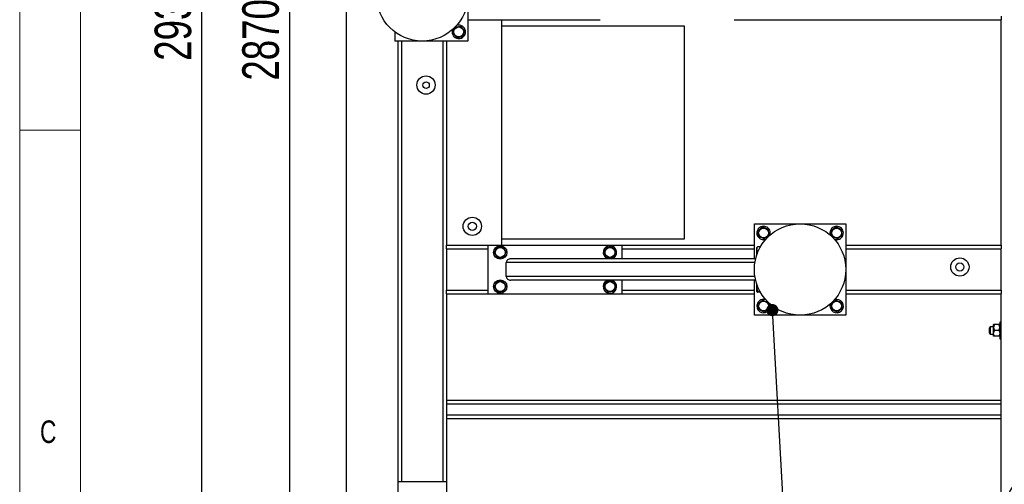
# Model space of a CAD drawing. Header units: millimetres. Extents: x 5 to 589, y 5 to 415.
# Tile 18 of 106: x 5 to 86, y 281 to 319. Entities that reach past the tile are written whole.
import ezdxf

# ---------------------------------------------------------------- set-up
doc = ezdxf.new("R2010")
doc.units = ezdxf.units.MM
doc.layers.add('COTES', color=1, linetype='Continuous')
doc.layers.add('NOTES', color=6, linetype='Continuous')
doc.layers.add('TRAIT-FORT', color=4, linetype='Continuous', lineweight=25)
doc.styles.add('SLDTEXTSTYLE0', font='TXT', dxfattribs={"width": 0.75})
doc.dimstyles.new('SLDDIMSTYLE0', dxfattribs={"dimtxt": 3, "dimasz": 2, "dimexe": 0, "dimexo": 0.0625, "dimgap": 0.75, "dimtad": 1, "dimlfac": 20, "dimrnd": 1e-09, "dimzin": 12, "dimdsep": 46, "dimtxsty": 'SLDTEXTSTYLE0', "dimsah": 1, "dimcen": 0.09, "dimadec": 0, "dimazin": 3, "dimtfac": 1, "dimtofl": 0, "dimtmove": 0, "dimatfit": 3, "dimfxl": 1, "dimfrac": 2, "dimtolj": 1, "dimtzin": 12, "dimarcsym": 0})
doc.dimstyles.new('SLDDIMSTYLE3', dxfattribs={"dimtxt": 0.18, "dimasz": 1, "dimexe": 0, "dimexo": 0.0625, "dimgap": 0, "dimtad": 0, "dimtih": 1, "dimtoh": 1, "dimdec": 0, "dimrnd": 1e-09, "dimzin": 0, "dimdsep": 46, "dimtxsty": 'Standard', "dimblk1": 'DOT', "dimblk2": 'DOT', "dimsah": 1, "dimcen": 0.09, "dimadec": 0, "dimazin": 0, "dimtfac": 1, "dimtdec": 0, "dimtofl": 0, "dimtmove": 0, "dimatfit": 3, "dimldrblk": 'DOT', "dimfxl": 1, "dimfrac": 2, "dimtolj": 1, "dimtzin": 0, "dimarcsym": 0})

# ---------------------------------------------------------------- blocks, each defined once
blk = doc.blocks.new('_D_8')
at = {"layer": 'COTES', "color": 1, "transparency": 16777216}
for p, q in [((35.02, 397.052), (26.127, 397.052)), ((27.127, 397.052), (27.127, 253.552)), ((51.62, 253.552), (26.127, 253.552))]:
    blk.add_line(p, q, dxfattribs=at)
for points in [[(27.127, 397.052), (26.627, 395.052), (27.627, 395.052)], [(27.127, 253.552), (27.627, 255.552), (26.627, 255.552)]]:
    blk.add_solid(points, dxfattribs=at)
at = {"layer": 'COTES', "color": 1, "transparency": 16777216, "char_height": 3, "attachment_point": 1, "rotation": 90, "style": 'SLDTEXTSTYLE0'}
for s, insert in [('Cadre', (23.259, 324.042)), ('2870', (23.259, 314.05))]:
    blk.add_mtext(s, dxfattribs=dict(at, insert=insert))
blk = doc.blocks.new('_D_9')
at = {"layer": 'COTES', "color": 1, "transparency": 16777216}
for p, q in [((30.77, 398.552), (18.935, 398.552)), ((19.935, 252.052), (19.935, 398.552)), ((30.77, 252.052), (18.935, 252.052))]:
    blk.add_line(p, q, dxfattribs=at)
for points in [[(19.935, 398.552), (19.435, 396.552), (20.435, 396.552)], [(19.935, 252.052), (20.435, 254.052), (19.435, 254.052)]]:
    blk.add_solid(points, dxfattribs=at)
at = {"layer": 'COTES', "color": 1, "transparency": 16777216, "char_height": 3, "attachment_point": 1, "rotation": 90, "style": 'SLDTEXTSTYLE0'}
for s, insert in [('Toles', (16.068, 325.667)), ('2930', (16.068, 315.675))]:
    blk.add_mtext(s, dxfattribs=dict(at, insert=insert))
blk = doc.blocks.new('_DOT')
at = {"color": 0, "linetype": 'ByBlock', "lineweight": -2}
blk.add_line((-0.5, 0), (-1, 0), dxfattribs=at)
at = {"color": 0, "linetype": 'ByBlock', "const_width": 0.5}
blk.add_lwpolyline([(-0.25, 0, 1), (0.25, 0, 1)], format="xyb", close=True, dxfattribs=at)

msp = doc.modelspace()

# ---------------------------------------------------------------- linework, layer by layer
at = {"color": 7, "linetype": 'Continuous', "lineweight": 18}
for p, q in [((5, 415), (5, 5)), ((10, 410), (10, 10)), ((5, 310), (10, 310))]:
    msp.add_line(p, q, dxfattribs=at)
at = {"layer": 'TRAIT-FORT', "color": 4, "linetype": 'Continuous', "lineweight": 25}
for p, q in [((31.77027, 398.55196), (31.77027, 252.05196)), ((41.77027, 320.17696), (41.77027, 317.30196)), ((41.77027, 319.05196), (52.62027, 319.05196)), ((44.52027, 319.05196), (44.52027, 300.55196)), ((63.62027, 319.05196), (85.52027, 319.05196)), ((85.52027, 319.35196), (85.52027, 319.05196)), ((85.52027, 300.55196), (85.52027, 319.05196)), ((44.52027, 318.55196), (59.52027, 318.55196)), ((59.52027, 318.55196), (59.52027, 301.05196)), ((35.77027, 318.05196), (35.77027, 317.30196)), ((41.77027, 317.30196), (35.77027, 317.30196)), ((36.02027, 317.30196), (36.02027, 281.15196)), ((36.32027, 317.30196), (36.32027, 281.15196)), ((39.72027, 317.30196), (39.72027, 281.15196)), ((40.02027, 317.30196), (40.02027, 300.55196)), ((65.27027, 299.42696), (65.27027, 302.30196)), ((65.27027, 302.30196), (72.77027, 302.30196)), ((72.77027, 302.30196), (72.77027, 294.80196)), ((40.02027, 300.25196), (40.02027, 300.55196)), ((40.02027, 300.55196), (43.42027, 300.55196)), ((43.42027, 296.55196), (43.42027, 300.55196)), ((43.42027, 300.55196), (54.42027, 300.55196)), ((59.52027, 301.05196), (44.52027, 301.05196)), ((54.42027, 299.42696), (54.42027, 300.55196)), ((54.42027, 300.55196), (65.27027, 300.55196)), ((72.77027, 300.55196), (85.52027, 300.55196)), ((85.52027, 300.55196), (85.52027, 300.25196)), ((40.02027, 300.25196), (40.02027, 296.85196)), ((40.02027, 300.25196), (43.42027, 300.25196)), ((54.42027, 300.25196), (65.27027, 300.25196)), ((65.48443, 300.38024), (65.47027, 300.35571)), ((65.47027, 299.76026), (65.47027, 300.35571)), ((65.75953, 300.40401), (65.52049, 300.40401)), ((65.56641, 300.01256), (65.52049, 300.01256)), ((72.77027, 300.25196), (85.52027, 300.25196)), ((85.52027, 296.85196), (85.52027, 300.25196)), ((44.92027, 297.97696), (44.92027, 299.12696)), ((65.31461, 299.12696), (44.92027, 299.12696)), ((65.37378, 299.42696), (45.27586, 299.42696)), ((53.20959, 299.44391), (53.25633, 299.42696)), ((65.31461, 297.97696), (44.92027, 297.97696)), ((65.37378, 297.67696), (45.27586, 297.67696)), ((54.42027, 296.55196), (54.42027, 297.67696)), ((65.27027, 294.80196), (65.27027, 297.67696)), ((65.47027, 296.74821), (65.47027, 297.34366)), ((40.02027, 296.55196), (40.02027, 296.85196)), ((40.02027, 296.85196), (43.42027, 296.85196)), ((40.02027, 296.55196), (40.02027, 281.15196)), ((40.02027, 296.55196), (43.42027, 296.55196)), ((43.42027, 296.55196), (54.42027, 296.55196)), ((54.42027, 296.85196), (65.27027, 296.85196)), ((54.42027, 296.55196), (65.27027, 296.55196)), ((65.47027, 296.74821), (65.48443, 296.72368)), ((65.72584, 296.76052), (65.52049, 296.76052)), ((65.75953, 296.69991), (65.52049, 296.69991)), ((72.77027, 296.85196), (85.52027, 296.85196)), ((72.77027, 296.55196), (85.52027, 296.55196)), ((85.52027, 296.85196), (85.52027, 296.55196)), ((85.52027, 257.55196), (85.52027, 296.55196)), ((72.77027, 294.80196), (65.27027, 294.80196)), ((84.89527, 293.78946), (84.89527, 294.02696)), ((85.32178, 294.02696), (84.96875, 294.02696)), ((85.52027, 294.22696), (85.39527, 294.22696)), ((85.39527, 294.22696), (85.39527, 293.48755)), ((84.62027, 293.85196), (84.54527, 293.77696)), ((84.54527, 293.55196), (84.54527, 293.77696)), ((84.54527, 293.32696), (84.54527, 293.55196)), ((84.54527, 293.32696), (84.62027, 293.25196)), ((84.89527, 293.85196), (84.62027, 293.85196)), ((84.62027, 293.85196), (84.62027, 293.55196)), ((84.62027, 293.55196), (84.62027, 293.25196)), ((84.62027, 293.25196), (84.89527, 293.25196)), ((84.89527, 293.31446), (84.89527, 293.78946)), ((84.89527, 293.07696), (84.89527, 293.31446)), ((85.32178, 293.55196), (84.96875, 293.55196)), ((85.39527, 293.48755), (85.39527, 292.87696)), ((85.32178, 293.07696), (84.96875, 293.07696)), ((85.39527, 292.87696), (85.52027, 292.87696)), ((85.52027, 287.80196), (40.02027, 287.80196)), ((85.52027, 287.50196), (40.02027, 287.50196)), ((85.52027, 286.60196), (40.02027, 286.60196)), ((85.52027, 286.30196), (40.02027, 286.30196)), ((36.02027, 281.15196), (36.02027, 270.15196)), ((36.02027, 281.15196), (40.02027, 281.15196)), ((40.02027, 281.15196), (40.02027, 270.15196))]:
    msp.add_line(p, q, dxfattribs=at)
for centre, radius in [((38.02027, 321.05196), 3.75), ((41.02027, 318.05196), 0.40375), ((38.33252, 313.68583), 0.75), ((38.33252, 313.68583), 0.26791), ((42.12723, 302.09726), 0.75), ((42.12723, 302.09726), 0.33731), ((69.02027, 298.55196), 3.75), ((66.02027, 301.55196), 0.40375), ((72.02027, 301.55196), 0.40375), ((44.42027, 299.95196), 0.55), ((44.42027, 299.95196), 0.40375), ((53.42027, 299.95196), 0.40375), ((82.12422, 298.7622), 0.75), ((82.12422, 298.7622), 0.33731), ((44.42027, 297.15196), 0.55), ((44.42027, 297.15196), 0.40375), ((53.42027, 297.15196), 0.40375), ((66.02027, 295.55196), 0.40375), ((72.02027, 295.55196), 0.40375), ((89.52027, 278.55196), 3.75)]:
    msp.add_circle(centre, radius, dxfattribs=at)
for centre, start, end in [((41.02027, 318.05196), 159.7159787, 67.4773264), ((41.02027, 318.05196), 67.4773264, 110.2840254), ((66.02027, 301.55196), 339.6437294, 157.4773264), ((72.02027, 301.55196), 249.6414518, 157.4773264), ((66.02027, 301.55196), 157.4773264, 290.3562828), ((72.02027, 301.55196), 157.4773264, 200.3585354), ((53.42027, 299.95196), 287.3414428, 247.4773264), ((53.42027, 297.15196), 107.3414428, 247.4773264), ((53.42027, 297.15196), 247.4773264, 72.6585572), ((66.02027, 295.55196), 157.4773264, 21.0075545), ((66.02027, 295.55196), 67.3881, 157.4773264), ((72.02027, 295.55196), 159.7140289, 110.2859748)]:
    msp.add_arc(centre, 0.55, start, end, dxfattribs=at)
for centre, start_param, end_param in [((45.27586, 299.12696), 4.71238898, 6.28318531), ((45.27586, 297.97696), 0, 1.57079633)]:
    msp.add_ellipse(centre, major_axis=(-0.35559, 0), ratio=0.84366149, start_param=start_param, end_param=end_param, dxfattribs=at)
for points, knots in [([(40.53327, 317.99136), (40.54985, 318.03059), (40.58337, 318.10991), (40.63303, 318.22743), (40.6805, 318.33978), (40.7096, 318.40865), (40.72429, 318.4434)], [0, 0, 0, 0, 0.26460494, 0.53494775, 0.76534313, 1, 1, 1, 1]), ([(40.72429, 318.4434), (40.78625, 318.45112), (40.88872, 318.46387), (41.03735, 318.48236), (41.13734, 318.49481), (41.19486, 318.50197), (41.21128, 318.50401)], [0, 0, 0, 0, 0.385549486, 0.637641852, 0.896546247, 1, 1, 1, 1]), ([(41.50726, 318.11256), (41.48157, 318.14654), (41.42963, 318.21522), (41.35268, 318.31699), (41.27913, 318.41428), (41.23403, 318.47392), (41.21128, 318.50401)], [0, 0, 0, 0, 0.26460494, 0.53494775, 0.76534312, 1, 1, 1, 1]), ([(40.53327, 317.99136), (40.55896, 317.95738), (40.6109, 317.8887), (40.68785, 317.78693), (40.7614, 317.68964), (40.8065, 317.63), (40.82925, 317.59991)], [0, 0, 0, 0, 0.26460494, 0.53494775, 0.76534313, 1, 1, 1, 1]), ([(40.82925, 317.59991), (40.89122, 317.60762), (40.99369, 317.62037), (41.14232, 317.63887), (41.24231, 317.65131), (41.29983, 317.65847), (41.31625, 317.66052)], [0, 0, 0, 0, 0.38554949, 0.63764185, 0.89654625, 1, 1, 1, 1]), ([(41.50726, 318.11256), (41.49068, 318.07333), (41.45716, 317.99401), (41.4075, 317.87649), (41.36003, 317.76414), (41.33093, 317.69527), (41.31625, 317.66052)], [0, 0, 0, 0, 0.26460494, 0.53494775, 0.76534313, 1, 1, 1, 1]), ([(65.95966, 302.03895), (65.92569, 302.01326), (65.857, 301.96133), (65.75523, 301.88438), (65.65795, 301.81082), (65.59831, 301.76573), (65.56822, 301.74297)], [0, 0, 0, 0, 0.26460494, 0.53494775, 0.76534312, 1, 1, 1, 1]), ([(65.62882, 301.25598), (65.62111, 301.31794), (65.60836, 301.42041), (65.58986, 301.56904), (65.57742, 301.66904), (65.57026, 301.72655), (65.56822, 301.74297)], [0, 0, 0, 0, 0.38554949, 0.63764185, 0.89654625, 1, 1, 1, 1]), ([(65.95966, 302.03895), (65.9989, 302.02237), (66.07822, 301.98886), (66.19574, 301.9392), (66.30808, 301.89173), (66.37696, 301.86262), (66.41171, 301.84794)], [0, 0, 0, 0, 0.264604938, 0.534947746, 0.765343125, 1, 1, 1, 1]), ([(66.08087, 301.06497), (66.11484, 301.09066), (66.18353, 301.14259), (66.2853, 301.21954), (66.38258, 301.2931), (66.44222, 301.33819), (66.47231, 301.36095)], [0, 0, 0, 0, 0.26460494, 0.53494775, 0.76534313, 1, 1, 1, 1]), ([(66.47231, 301.36095), (66.4646, 301.42291), (66.45185, 301.52538), (66.43335, 301.67401), (66.42091, 301.77401), (66.41375, 301.83152), (66.41171, 301.84794)], [0, 0, 0, 0, 0.38554949, 0.63764185, 0.89654625, 1, 1, 1, 1]), ([(71.95966, 302.03895), (71.92569, 302.01326), (71.857, 301.96133), (71.75523, 301.88438), (71.65795, 301.81082), (71.59831, 301.76573), (71.56822, 301.74297)], [0, 0, 0, 0, 0.26460494, 0.53494775, 0.76534312, 1, 1, 1, 1]), ([(71.62882, 301.25598), (71.62111, 301.31794), (71.60836, 301.42041), (71.58986, 301.56904), (71.57742, 301.66904), (71.57026, 301.72655), (71.56822, 301.74297)], [0, 0, 0, 0, 0.38554949, 0.63764185, 0.89654625, 1, 1, 1, 1]), ([(71.95966, 302.03895), (71.9989, 302.02237), (72.07822, 301.98886), (72.19574, 301.9392), (72.30808, 301.89173), (72.37696, 301.86262), (72.41171, 301.84794)], [0, 0, 0, 0, 0.264604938, 0.534947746, 0.765343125, 1, 1, 1, 1]), ([(72.08087, 301.06497), (72.11484, 301.09066), (72.18353, 301.14259), (72.2853, 301.21954), (72.38258, 301.2931), (72.44222, 301.33819), (72.47231, 301.36095)], [0, 0, 0, 0, 0.26460494, 0.53494775, 0.76534313, 1, 1, 1, 1]), ([(72.47231, 301.36095), (72.4646, 301.42291), (72.45185, 301.52538), (72.43335, 301.67401), (72.42091, 301.77401), (72.41375, 301.83152), (72.41171, 301.84794)], [0, 0, 0, 0, 0.38554949, 0.63764185, 0.89654625, 1, 1, 1, 1]), ([(66.08087, 301.06497), (66.04164, 301.08155), (65.96231, 301.11506), (65.84479, 301.16472), (65.73245, 301.21219), (65.66357, 301.2413), (65.62882, 301.25598)], [0, 0, 0, 0, 0.26460494, 0.53494775, 0.76534313, 1, 1, 1, 1]), ([(72.08087, 301.06497), (72.04164, 301.08155), (71.96231, 301.11506), (71.84479, 301.16472), (71.73245, 301.21219), (71.66357, 301.2413), (71.62882, 301.25598)], [0, 0, 0, 0, 0.26460494, 0.53494775, 0.76534313, 1, 1, 1, 1]), ([(43.93327, 299.89136), (43.94985, 299.93059), (43.98337, 300.00991), (44.03303, 300.12743), (44.0805, 300.23978), (44.1096, 300.30865), (44.12429, 300.3434)], [0, 0, 0, 0, 0.26460494, 0.53494775, 0.76534313, 1, 1, 1, 1]), ([(43.93327, 299.89136), (43.95896, 299.85738), (44.0109, 299.7887), (44.08785, 299.68693), (44.1614, 299.58964), (44.2065, 299.53), (44.22925, 299.49991)], [0, 0, 0, 0, 0.26460494, 0.53494775, 0.76534312, 1, 1, 1, 1]), ([(44.61128, 300.40401), (44.54932, 300.3963), (44.44684, 300.38355), (44.29821, 300.36505), (44.19822, 300.35261), (44.14071, 300.34545), (44.12429, 300.3434)], [0, 0, 0, 0, 0.38554949, 0.63764185, 0.89654625, 1, 1, 1, 1]), ([(44.90726, 300.01256), (44.88157, 300.04654), (44.82963, 300.11522), (44.75268, 300.21699), (44.67913, 300.31428), (44.63403, 300.37392), (44.61128, 300.40401)], [0, 0, 0, 0, 0.26460494, 0.53494775, 0.76534313, 1, 1, 1, 1]), ([(44.90726, 300.01256), (44.89068, 299.97333), (44.85716, 299.89401), (44.8075, 299.77649), (44.76003, 299.66414), (44.73093, 299.59527), (44.71625, 299.56052)], [0, 0, 0, 0, 0.26460494, 0.53494775, 0.76534313, 1, 1, 1, 1]), ([(52.93327, 299.89136), (52.94985, 299.93059), (52.98337, 300.00991), (53.03303, 300.12743), (53.0805, 300.23978), (53.1096, 300.30865), (53.12429, 300.3434)], [0, 0, 0, 0, 0.26460494, 0.53494775, 0.76534313, 1, 1, 1, 1]), ([(52.93327, 299.89136), (52.95896, 299.85738), (53.0109, 299.7887), (53.08785, 299.68693), (53.1614, 299.58964), (53.2065, 299.53), (53.22925, 299.49991)], [0, 0, 0, 0, 0.26460494, 0.53494775, 0.76534312, 1, 1, 1, 1]), ([(53.61128, 300.40401), (53.54932, 300.3963), (53.44684, 300.38355), (53.29821, 300.36505), (53.19822, 300.35261), (53.14071, 300.34545), (53.12429, 300.3434)], [0, 0, 0, 0, 0.38554949, 0.63764185, 0.89654625, 1, 1, 1, 1]), ([(53.90726, 300.01256), (53.88157, 300.04654), (53.82963, 300.11522), (53.75268, 300.21699), (53.67913, 300.31428), (53.63403, 300.37392), (53.61128, 300.40401)], [0, 0, 0, 0, 0.26460494, 0.53494775, 0.76534313, 1, 1, 1, 1]), ([(53.90726, 300.01256), (53.89068, 299.97333), (53.85716, 299.89401), (53.8075, 299.77649), (53.76003, 299.66414), (53.73093, 299.59527), (53.71625, 299.56052)], [0, 0, 0, 0, 0.26460494, 0.53494775, 0.76534313, 1, 1, 1, 1]), ([(65.52049, 300.01256), (65.50953, 300.04654), (65.48736, 300.11522), (65.47926, 300.21699), (65.49116, 300.31428), (65.51066, 300.37392), (65.52049, 300.40401)], [0, 0, 0, 0, 0.26460494, 0.53494775, 0.76534313, 1, 1, 1, 1]), ([(65.52049, 300.01256), (65.50921, 299.97332), (65.48644, 299.89411), (65.484, 299.81219), (65.48277, 299.77085)], [0, 0, 0, 0, 0.49541808, 1, 1, 1, 1]), ([(65.52049, 300.40401), (65.5025, 300.39632), (65.48408, 300.38845), (65.48474, 300.38037), (65.48476, 300.38018)], [0, 0, 0, 0, 0.9774919, 1, 1, 1, 1]), ([(44.71625, 299.56052), (44.65429, 299.5528), (44.55181, 299.54005), (44.40318, 299.52156), (44.30319, 299.50911), (44.24567, 299.50195), (44.22925, 299.49991)], [0, 0, 0, 0, 0.385549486, 0.637641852, 0.896546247, 1, 1, 1, 1]), ([(53.71625, 299.56052), (53.65429, 299.5528), (53.55181, 299.54005), (53.40318, 299.52156), (53.30319, 299.50911), (53.24567, 299.50195), (53.22925, 299.49991)], [0, 0, 0, 0, 0.385549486, 0.637641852, 0.896546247, 1, 1, 1, 1]), ([(43.93327, 297.09136), (43.94985, 297.13059), (43.98337, 297.20991), (44.03303, 297.32743), (44.0805, 297.43978), (44.1096, 297.50865), (44.12429, 297.5434)], [0, 0, 0, 0, 0.26460494, 0.53494775, 0.76534313, 1, 1, 1, 1]), ([(44.61128, 297.60401), (44.54932, 297.5963), (44.44684, 297.58355), (44.29821, 297.56505), (44.19822, 297.55261), (44.14071, 297.54545), (44.12429, 297.5434)], [0, 0, 0, 0, 0.38554949, 0.63764185, 0.89654625, 1, 1, 1, 1]), ([(44.90726, 297.21256), (44.88157, 297.24654), (44.82963, 297.31522), (44.75268, 297.41699), (44.67913, 297.51428), (44.63403, 297.57392), (44.61128, 297.60401)], [0, 0, 0, 0, 0.26460494, 0.53494775, 0.76534313, 1, 1, 1, 1]), ([(52.93327, 297.09136), (52.94985, 297.13059), (52.98337, 297.20991), (53.03303, 297.32743), (53.0805, 297.43978), (53.1096, 297.50865), (53.12429, 297.5434)], [0, 0, 0, 0, 0.26460494, 0.53494775, 0.76534313, 1, 1, 1, 1]), ([(53.61128, 297.60401), (53.54932, 297.5963), (53.44684, 297.58355), (53.29821, 297.56505), (53.19822, 297.55261), (53.14071, 297.54545), (53.12429, 297.5434)], [0, 0, 0, 0, 0.38554949, 0.63764185, 0.89654625, 1, 1, 1, 1]), ([(53.90726, 297.21256), (53.88157, 297.24654), (53.82963, 297.31522), (53.75268, 297.41699), (53.67913, 297.51428), (53.63403, 297.57392), (53.61128, 297.60401)], [0, 0, 0, 0, 0.26460494, 0.53494775, 0.76534313, 1, 1, 1, 1]), ([(43.93327, 297.09136), (43.95896, 297.05738), (44.0109, 296.9887), (44.08785, 296.88693), (44.1614, 296.78964), (44.2065, 296.73), (44.22925, 296.69991)], [0, 0, 0, 0, 0.26460494, 0.53494775, 0.76534312, 1, 1, 1, 1]), ([(44.71625, 296.76052), (44.65429, 296.7528), (44.55181, 296.74005), (44.40318, 296.72156), (44.30319, 296.70911), (44.24567, 296.70195), (44.22925, 296.69991)], [0, 0, 0, 0, 0.385549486, 0.637641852, 0.896546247, 1, 1, 1, 1]), ([(44.90726, 297.21256), (44.89068, 297.17333), (44.85716, 297.09401), (44.8075, 296.97649), (44.76003, 296.86414), (44.73093, 296.79527), (44.71625, 296.76052)], [0, 0, 0, 0, 0.26460494, 0.53494775, 0.76534313, 1, 1, 1, 1]), ([(52.93327, 297.09136), (52.95896, 297.05738), (53.0109, 296.9887), (53.08785, 296.88693), (53.1614, 296.78964), (53.2065, 296.73), (53.22925, 296.69991)], [0, 0, 0, 0, 0.26460494, 0.53494775, 0.76534312, 1, 1, 1, 1]), ([(53.71625, 296.76052), (53.65429, 296.7528), (53.55181, 296.74005), (53.40318, 296.72156), (53.30319, 296.70911), (53.24567, 296.70195), (53.22925, 296.69991)], [0, 0, 0, 0, 0.385549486, 0.637641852, 0.896546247, 1, 1, 1, 1]), ([(53.90726, 297.21256), (53.89068, 297.17333), (53.85716, 297.09401), (53.8075, 296.97649), (53.76003, 296.86414), (53.73093, 296.79527), (53.71625, 296.76052)], [0, 0, 0, 0, 0.26460494, 0.53494775, 0.76534313, 1, 1, 1, 1]), ([(65.52049, 296.76052), (65.50531, 296.7528), (65.48019, 296.74005), (65.48252, 296.72156), (65.49996, 296.70911), (65.51593, 296.70195), (65.52049, 296.69991)], [0, 0, 0, 0, 0.385549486, 0.637641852, 0.896546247, 1, 1, 1, 1]), ([(65.52049, 297.21256), (65.50953, 297.17333), (65.48736, 297.09401), (65.47926, 296.97649), (65.49116, 296.86414), (65.51066, 296.79527), (65.52049, 296.76052)], [0, 0, 0, 0, 0.26460494, 0.53494775, 0.76534313, 1, 1, 1, 1]), ([(65.95966, 296.03895), (65.92569, 296.01326), (65.857, 295.96133), (65.75523, 295.88438), (65.65795, 295.81082), (65.59831, 295.76573), (65.56822, 295.74297)], [0, 0, 0, 0, 0.26460494, 0.53494775, 0.76534312, 1, 1, 1, 1]), ([(65.62882, 295.25598), (65.62111, 295.31794), (65.60836, 295.42041), (65.58986, 295.56904), (65.57742, 295.66904), (65.57026, 295.72655), (65.56822, 295.74297)], [0, 0, 0, 0, 0.38554949, 0.63764185, 0.89654625, 1, 1, 1, 1]), ([(65.95966, 296.03895), (65.9989, 296.02237), (66.07822, 295.98886), (66.19574, 295.9392), (66.30808, 295.89173), (66.37696, 295.86262), (66.41171, 295.84794)], [0, 0, 0, 0, 0.264604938, 0.534947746, 0.765343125, 1, 1, 1, 1]), ([(66.47231, 295.36095), (66.4646, 295.42291), (66.45185, 295.52538), (66.43335, 295.67401), (66.42091, 295.77401), (66.41375, 295.83152), (66.41171, 295.84794)], [0, 0, 0, 0, 0.38554949, 0.63764185, 0.89654625, 1, 1, 1, 1]), ([(71.95966, 296.03895), (71.92569, 296.01326), (71.857, 295.96133), (71.75523, 295.88438), (71.65795, 295.81082), (71.59831, 295.76573), (71.56822, 295.74297)], [0, 0, 0, 0, 0.26460494, 0.53494775, 0.76534312, 1, 1, 1, 1]), ([(71.62882, 295.25598), (71.62111, 295.31794), (71.60836, 295.42041), (71.58986, 295.56904), (71.57742, 295.66904), (71.57026, 295.72655), (71.56822, 295.74297)], [0, 0, 0, 0, 0.38554949, 0.63764185, 0.89654625, 1, 1, 1, 1]), ([(71.95966, 296.03895), (71.9989, 296.02237), (72.07822, 295.98886), (72.19574, 295.9392), (72.30808, 295.89173), (72.37696, 295.86262), (72.41171, 295.84794)], [0, 0, 0, 0, 0.264604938, 0.534947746, 0.765343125, 1, 1, 1, 1]), ([(72.47231, 295.36095), (72.4646, 295.42291), (72.45185, 295.52538), (72.43335, 295.67401), (72.42091, 295.77401), (72.41375, 295.83152), (72.41171, 295.84794)], [0, 0, 0, 0, 0.38554949, 0.63764185, 0.89654625, 1, 1, 1, 1]), ([(66.08087, 295.06497), (66.04164, 295.08155), (65.96231, 295.11506), (65.84479, 295.16472), (65.73245, 295.21219), (65.66357, 295.2413), (65.62882, 295.25598)], [0, 0, 0, 0, 0.26460494, 0.53494775, 0.76534313, 1, 1, 1, 1]), ([(66.08087, 295.06497), (66.11484, 295.09066), (66.18353, 295.14259), (66.2853, 295.21954), (66.38258, 295.2931), (66.44222, 295.33819), (66.47231, 295.36095)], [0, 0, 0, 0, 0.26460494, 0.53494775, 0.76534313, 1, 1, 1, 1]), ([(72.08087, 295.06497), (72.04164, 295.08155), (71.96231, 295.11506), (71.84479, 295.16472), (71.73245, 295.21219), (71.66357, 295.2413), (71.62882, 295.25598)], [0, 0, 0, 0, 0.26460494, 0.53494775, 0.76534313, 1, 1, 1, 1]), ([(72.08087, 295.06497), (72.11484, 295.09066), (72.18353, 295.14259), (72.2853, 295.21954), (72.38258, 295.2931), (72.44222, 295.33819), (72.47231, 295.36095)], [0, 0, 0, 0, 0.26460494, 0.53494775, 0.76534313, 1, 1, 1, 1]), ([(84.96875, 294.02696), (84.95986, 294.01088), (84.94205, 293.97863), (84.92036, 293.92778), (84.90409, 293.87462), (84.89624, 293.82798), (84.89552, 293.79941), (84.89527, 293.78946)], [0, 0, 0, 0, 0.21551689, 0.43222603, 0.65445729, 0.87968778, 1, 1, 1, 1]), ([(84.96875, 294.02696), (84.96109, 294.02696), (84.94574, 294.02696), (84.92753, 294.02696), (84.91333, 294.02696), (84.90325, 294.02696), (84.89655, 294.02696), (84.89569, 294.02696), (84.89527, 294.02696)], [0, 0, 0, 0, 0.18482945, 0.3703669, 0.5252225, 0.68091173, 0.83977606, 1, 1, 1, 1]), ([(85.39527, 293.78946), (85.39422, 293.81011), (85.3921, 293.85185), (85.37572, 293.91259), (85.35234, 293.97133), (85.332, 294.00836), (85.32178, 294.02696)], [0, 0, 0, 0, 0.24957627, 0.50436073, 0.75104521, 1, 1, 1, 1]), ([(85.39527, 294.02696), (85.39487, 294.02696), (85.39407, 294.02696), (85.38764, 294.02696), (85.3776, 294.02696), (85.36321, 294.02696), (85.34482, 294.02696), (85.32947, 294.02696), (85.32178, 294.02696)], [0, 0, 0, 0, 0.15439072, 0.31007787, 0.46935595, 0.62963384, 0.81441215, 1, 1, 1, 1]), ([(84.89527, 293.78946), (84.89631, 293.76881), (84.89843, 293.72707), (84.91481, 293.66633), (84.93819, 293.60759), (84.95853, 293.57056), (84.96875, 293.55196)], [0, 0, 0, 0, 0.24957627, 0.50436073, 0.75104521, 1, 1, 1, 1]), ([(84.89527, 293.31446), (84.89631, 293.33511), (84.89843, 293.37685), (84.91481, 293.43759), (84.93819, 293.49633), (84.95853, 293.53336), (84.96875, 293.55196)], [0, 0, 0, 0, 0.24957627, 0.50436073, 0.75104521, 1, 1, 1, 1]), ([(84.96875, 293.07696), (84.95986, 293.09304), (84.94205, 293.12529), (84.92036, 293.17614), (84.90409, 293.2293), (84.89624, 293.27594), (84.89552, 293.30451), (84.89527, 293.31446)], [0, 0, 0, 0, 0.21551689, 0.43222603, 0.65445729, 0.87968778, 1, 1, 1, 1]), ([(85.32178, 293.55196), (85.33067, 293.56804), (85.34848, 293.60029), (85.37018, 293.65114), (85.38644, 293.7043), (85.39429, 293.75094), (85.39501, 293.77951), (85.39527, 293.78946)], [0, 0, 0, 0, 0.21551689, 0.43222603, 0.65445729, 0.87968778, 1, 1, 1, 1]), ([(85.32178, 293.55196), (85.33067, 293.53588), (85.34848, 293.50363), (85.37018, 293.45278), (85.38644, 293.39962), (85.39429, 293.35298), (85.39501, 293.32441), (85.39527, 293.31446)], [0, 0, 0, 0, 0.21551689, 0.43222603, 0.65445729, 0.87968778, 1, 1, 1, 1]), ([(85.39527, 293.31446), (85.39422, 293.29381), (85.3921, 293.25207), (85.37572, 293.19133), (85.35234, 293.13259), (85.332, 293.09556), (85.32178, 293.07696)], [0, 0, 0, 0, 0.24957627, 0.50436073, 0.75104521, 1, 1, 1, 1]), ([(84.96875, 293.07696), (84.96109, 293.07696), (84.94574, 293.07696), (84.92753, 293.07696), (84.91333, 293.07696), (84.90325, 293.07696), (84.89655, 293.07696), (84.89569, 293.07696), (84.89527, 293.07696)], [0, 0, 0, 0, 0.18482945, 0.3703669, 0.5252225, 0.68091173, 0.83977606, 1, 1, 1, 1]), ([(85.39527, 293.07696), (85.39487, 293.07696), (85.39407, 293.07696), (85.38764, 293.07696), (85.3776, 293.07696), (85.36321, 293.07696), (85.34482, 293.07696), (85.32947, 293.07696), (85.32178, 293.07696)], [0, 0, 0, 0, 0.15439072, 0.31007787, 0.46935595, 0.62963384, 0.81441215, 1, 1, 1, 1])]:
    msp.add_open_spline(points, degree=3, knots=knots, dxfattribs=at)

# ---------------------------------------------------------------- texts
at = {"layer": 'NOTES', "color": 211, "insert": (6.66667, 286.16802), "char_height": 1.85208, "attachment_point": 1, "style": 'SLDTEXTSTYLE0'}
msp.add_mtext('C', dxfattribs=at)

# ---------------------------------------------------------------- dimensions: what is measured, and where the dimension line sits
at = {"layer": 'COTES', "color": 1}
for base, p1, p2, text, picture, middle in [((19.93534, 398.55196), (31.77027, 252.05196), (31.77027, 398.55196), '<> Toles', '_D_9', (19.93534, 325.30196)), ((27.12665, 253.55196), (36.02027, 397.05196), (52.62027, 253.55196), '<> Cadre', '_D_8', (27.12665, 325.30196))]:
    dim = msp.add_linear_dim(base=base, p1=p1, p2=p2, angle=90, text=text, dimstyle='SLDDIMSTYLE0', dxfattribs=at)
    dim.commit()
    dim.dimension.update_dxf_attribs({"geometry": picture, "text_midpoint": middle, "dimtype": 160})

# ---------------------------------------------------------------- leaders
at = {"layer": 'NOTES', "color": 211}
msp.add_leader([(66.73851, 295.22123), (69.25881, 249.20175)], dimstyle='SLDDIMSTYLE3', dxfattribs=at)

doc.saveas('drawing.dxf')
